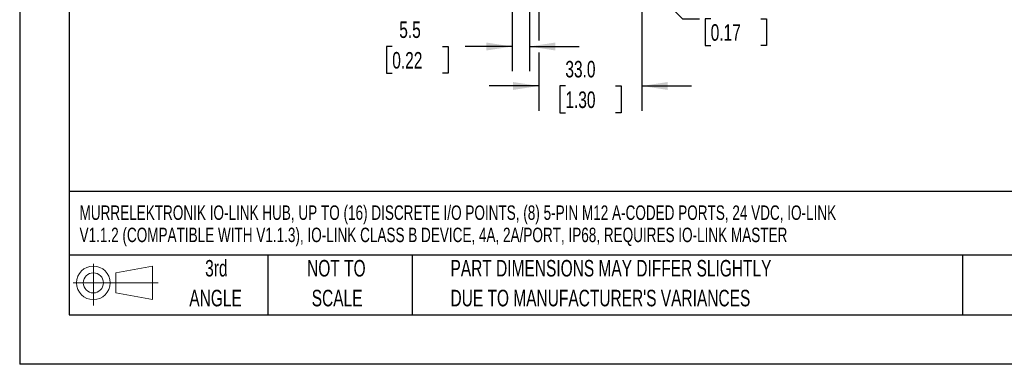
# Model space of a CAD drawing. Header units: millimetres. Extents: x 0 to 699, y 0 to 540.
# Tile 1 of 19: x 0 to 315, y 0 to 110. Entities that reach past the tile are written whole.
import ezdxf

# ---------------------------------------------------------------- set-up
doc = ezdxf.new("R2010")
doc.units = ezdxf.units.MM
doc.header["$LTSCALE"] = 2.5
doc.linetypes.add('CENTERX2', pattern=[20.32, 12.7, -2.54, 2.54, -2.54])
doc.layers.add('DIMENSIONS', color=140, linetype='Continuous', lineweight=25)
doc.layers.add('TEXT', color=140, linetype='Continuous', lineweight=25)
doc.layers.add('SLD-DEFPOINTS', color=7, linetype='Continuous')
doc.styles.add('SLDTEXTSTYLE0', font='TXT', dxfattribs={"width": 0.7})
doc.dimstyles.new('SLDDIMSTYLE0', dxfattribs={"dimtxt": 5.39502, "dimasz": 8.255, "dimexe": 0, "dimexo": 0.0625, "dimgap": 1.348755, "dimtad": 0, "dimtih": 1, "dimtoh": 1, "dimrnd": 1e-09, "dimzin": 12, "dimdsep": 46, "dimtxsty": 'SLDTEXTSTYLE0', "dimsah": 1, "dimcen": 0.09, "dimadec": 0, "dimazin": 3, "dimtfac": 1, "dimtmove": 0, "dimatfit": 0, "dimfxl": 0, "dimfrac": 2, "dimtolj": 1, "dimtzin": 12, "dimarcsym": 0})
doc.dimstyles.new('SLDDIMSTYLE1', dxfattribs={"dimtxt": 5.39502, "dimasz": 8.255, "dimexe": 0, "dimexo": 0.0625, "dimgap": 1.348755, "dimtad": 0, "dimtih": 1, "dimtoh": 1, "dimrnd": 1e-09, "dimzin": 4, "dimdsep": 46, "dimtxsty": 'SLDTEXTSTYLE0', "dimsah": 1, "dimcen": 0.09, "dimadec": 0, "dimazin": 1, "dimtfac": 1, "dimtmove": 0, "dimatfit": 0, "dimfxl": 0, "dimfrac": 2, "dimtolj": 1, "dimtzin": 12, "dimarcsym": 0})
doc.dimstyles.new('SLDDIMSTYLE4', dxfattribs={"dimtxt": 5.39502, "dimasz": 8.255, "dimexe": 0, "dimexo": 0.0625, "dimgap": 1.348755, "dimtad": 0, "dimtih": 1, "dimtoh": 1, "dimrnd": 1e-09, "dimzin": 12, "dimdsep": 46, "dimtxsty": 'SLDTEXTSTYLE0', "dimsah": 1, "dimcen": 0, "dimadec": 0, "dimazin": 3, "dimtfac": 1, "dimtofl": 0, "dimtmove": 0, "dimatfit": 3, "dimfxl": 0, "dimfrac": 2, "dimtolj": 1, "dimtzin": 12, "dimarcsym": 0})

# ---------------------------------------------------------------- blocks, each defined once
blk = doc.blocks.new('Block11')
at = {"color": 7, "linetype": 'Continuous', "lineweight": 18}
for p, q in [((6.47, 13.28), (6.47, 0)), ((13.7, 10.42), (25.44, 12.58)), ((13.7, 3.99), (13.7, 10.42)), ((25.44, 12.58), (25.44, 1.83)), ((0, 7.2), (27.18, 7.2)), ((13.7, 3.99), (25.44, 1.83))]:
    blk.add_line(p, q, dxfattribs=at)
for radius in [5.38, 3.21]:
    blk.add_circle((6.47, 7.2), radius, dxfattribs=at)
blk = doc.blocks.new('Block12')
at = {"layer": 'SLD-DEFPOINTS'}
blk.add_blockref('Block11', (0, 0), dxfattribs=at)
blk = doc.blocks.new('SW_NOTE_0')
at = {"layer": 'TEXT', "color": 0, "linetype": 'CENTERX2', "lineweight": 18, "char_height": 4.625, "attachment_point": 1, "style": 'SLDTEXTSTYLE0'}
for s, insert in [('MURRELEKTRONIK IO-LINK HUB, UP TO (16) DISCRETE I/O POINTS, (8) 5-PIN M12 A-CODED PORTS, 24 VDC, IO-LINK', (0, 5.96)), ('V1.1.2 (COMPATIBLE WITH V1.1.3), IO-LINK CLASS B DEVICE, 4A, 2A/PORT, IP68, REQUIRES IO-LINK MASTER', (0, -1.16))]:
    blk.add_mtext(s, dxfattribs=dict(at, insert=insert))
blk = doc.blocks.new('SW_NOTE_0_3')
at = {"layer": 'TEXT', "color": 0, "linetype": 'CENTERX2', "lineweight": 18, "char_height": 5.2917, "attachment_point": 1, "style": 'SLDTEXTSTYLE0'}
for s, insert in [('PART DIMENSIONS MAY DIFFER SLIGHTLY', (0, 6.82)), ("DUE TO MANUFACTURER'S VARIANCES", (0, -2.73))]:
    blk.add_mtext(s, dxfattribs=dict(at, insert=insert))
blk = doc.blocks.new('SW_NOTE_0_4')
at = {"layer": 'TEXT', "color": 0, "linetype": 'CENTERX2', "lineweight": 18, "char_height": 5.292, "attachment_point": 2, "style": 'SLDTEXTSTYLE0'}
for s, insert in [('NOT TO', (13.15, 6.82)), ('SCALE', (13.39, -2.73))]:
    blk.add_mtext(s, dxfattribs=dict(at, insert=insert))
blk = doc.blocks.new('SW_NOTE_0_5')
at = {"layer": 'TEXT', "color": 0, "linetype": 'CENTERX2', "lineweight": 18, "char_height": 5.292, "attachment_point": 2, "style": 'SLDTEXTSTYLE0'}
for s, insert in [('3rd', (5.79, 6.82)), ('ANGLE', (5.54, -2.73))]:
    blk.add_mtext(s, dxfattribs=dict(at, insert=insert))
blk = doc.blocks.new('_D_6')
at = {"layer": 'DIMENSIONS'}
for p, q in [((184.07, 138.58), (212.03, 110.63)), ((212.03, 110.63), (217.4, 110.63)), ((221.02, 110.63), (219.21, 110.63)), ((219.21, 110.63), (219.21, 102.05)), ((237.05, 110.63), (238.86, 110.63)), ((238.86, 110.63), (238.86, 102.05)), ((219.21, 102.05), (221.02, 102.05)), ((238.86, 102.05), (237.05, 102.05))]:
    blk.add_line(p, q, dxfattribs=at)
blk.add_solid([(184.07, 138.58), (189.01, 131.84), (190.81, 133.64)], dxfattribs=at)
at = {"layer": 'DIMENSIONS', "char_height": 5.292, "attachment_point": 1, "style": 'SLDTEXTSTYLE0'}
for s, insert in [('%%c', (219.19, 118.66)), ('4.3', (227.34, 118.66)), ('0.17', (221.02, 108.87))]:
    blk.add_mtext(s, dxfattribs=dict(at, insert=insert))
blk = doc.blocks.new('_D_7')
at = {"layer": 'DIMENSIONS'}
for p, q in [((157.55, 133.83), (157.55, 124.1)), ((163.05, 132.14), (163.05, 93.79)), ((157.55, 120.29), (157.55, 93.79)), ((119.17, 101.73), (117.36, 101.73)), ((117.36, 101.73), (117.36, 93.15)), ((135.2, 101.73), (137.01, 101.73)), ((137.01, 101.73), (137.01, 93.15)), ((157.55, 101.73), (142.51, 101.73)), ((163.05, 101.73), (178.93, 101.73)), ((117.36, 93.15), (119.17, 93.15)), ((137.01, 93.15), (135.2, 93.15))]:
    blk.add_line(p, q, dxfattribs=at)
for points in [[(157.55, 101.73), (149.3, 103), (149.3, 100.46)], [(163.05, 101.73), (171.31, 100.46), (171.31, 103)]]:
    blk.add_solid(points, dxfattribs=at)
at = {"layer": 'DIMENSIONS', "char_height": 5.292, "attachment_point": 1, "style": 'SLDTEXTSTYLE0'}
for s, insert in [('5.5', (121.41, 109.76)), ('0.22', (119.17, 99.97))]:
    blk.add_mtext(s, dxfattribs=dict(at, insert=insert))
blk = doc.blocks.new('_D_12')
at = {"layer": 'DIMENSIONS'}
for p, q in [((166.05, 132.14), (166.05, 103.63)), ((199.05, 132.14), (199.05, 125.51)), ((199.05, 121.7), (199.05, 81.16)), ((166.05, 99.82), (166.05, 81.16)), ((166.05, 89.1), (150.18, 89.1)), ((174.54, 89.1), (172.73, 89.1)), ((172.73, 89.1), (172.73, 80.52)), ((190.57, 89.1), (192.38, 89.1)), ((192.38, 89.1), (192.38, 80.52)), ((199.05, 89.1), (214.93, 89.1)), ((172.73, 80.52), (174.54, 80.52)), ((192.38, 80.52), (190.57, 80.52))]:
    blk.add_line(p, q, dxfattribs=at)
for points in [[(166.05, 89.1), (157.8, 90.37), (157.8, 87.83)], [(199.05, 89.1), (207.31, 87.83), (207.31, 90.37)]]:
    blk.add_solid(points, dxfattribs=at)
at = {"layer": 'DIMENSIONS', "char_height": 5.292, "attachment_point": 1, "style": 'SLDTEXTSTYLE0'}
for s, insert in [('33.0', (174.54, 97.13)), ('1.30', (174.54, 87.34))]:
    blk.add_mtext(s, dxfattribs=dict(at, insert=insert))

msp = doc.modelspace()

# ---------------------------------------------------------------- linework, layer by layer
at = {"color": 7, "linetype": 'Continuous'}
for p in [(0.006, 539.757), (698.506, 0.007)]:
    msp.add_line(p, (0.006, 0.007), dxfattribs=at)
at = {"layer": 'TEXT'}
for p, q in [((15.875, 523.875), (15.875, 15.875)), ((682.625, 55.315), (15.875, 55.315)), ((682.625, 34.925), (15.875, 34.925)), ((79.375, 34.925), (79.375, 15.875)), ((125.529, 34.925), (125.529, 15.875)), ((301.616, 34.925), (301.616, 15.875)), ((15.875, 15.875), (682.625, 15.875))]:
    msp.add_line(p, q, dxfattribs=at)

# ---------------------------------------------------------------- block references
at = {"layer": 'SLD-DEFPOINTS'}
msp.add_blockref('Block12', (17.095, 18.885), dxfattribs=at)
at = {"layer": 'TEXT', "linetype": 'CENTERX2', "lineweight": 18}
for name, p in [('SW_NOTE_0', (19.156, 44.906)), ('SW_NOTE_0_5', (57.118, 26.589)), ('SW_NOTE_0_4', (88.143, 26.589)), ('SW_NOTE_0_3', (137.798, 26.589))]:
    msp.add_blockref(name, p, dxfattribs=at)

# ---------------------------------------------------------------- dimensions: what is measured, and where the dimension line sits
at = {"layer": 'DIMENSIONS'}
dim = msp.add_diameter_dim_2p(p1=(181.033, 141.621), p2=(184.073, 138.58), dimstyle='SLDDIMSTYLE4', dxfattribs=at)
dim.commit()
dim.dimension.update_dxf_attribs({"geometry": '_D_6', "text_midpoint": (229.036, 110.626), "dimtype": 163})
for base, p1, p2, dimstyle, picture, middle in [((163.053, 101.726), (157.553, 137), (163.053, 135.31), 'SLDDIMSTYLE0', '_D_7', (127.184, 101.726)), ((199.053, 89.097), (166.053, 135.31), (199.053, 135.31), 'SLDDIMSTYLE1', '_D_12', (182.553, 89.097))]:
    dim = msp.add_linear_dim(base=base, p1=p1, p2=p2, dimstyle=dimstyle, dxfattribs=at)
    dim.commit()
    dim.dimension.update_dxf_attribs({"geometry": picture, "text_midpoint": middle, "dimtype": 160})

doc.saveas('drawing.dxf')
